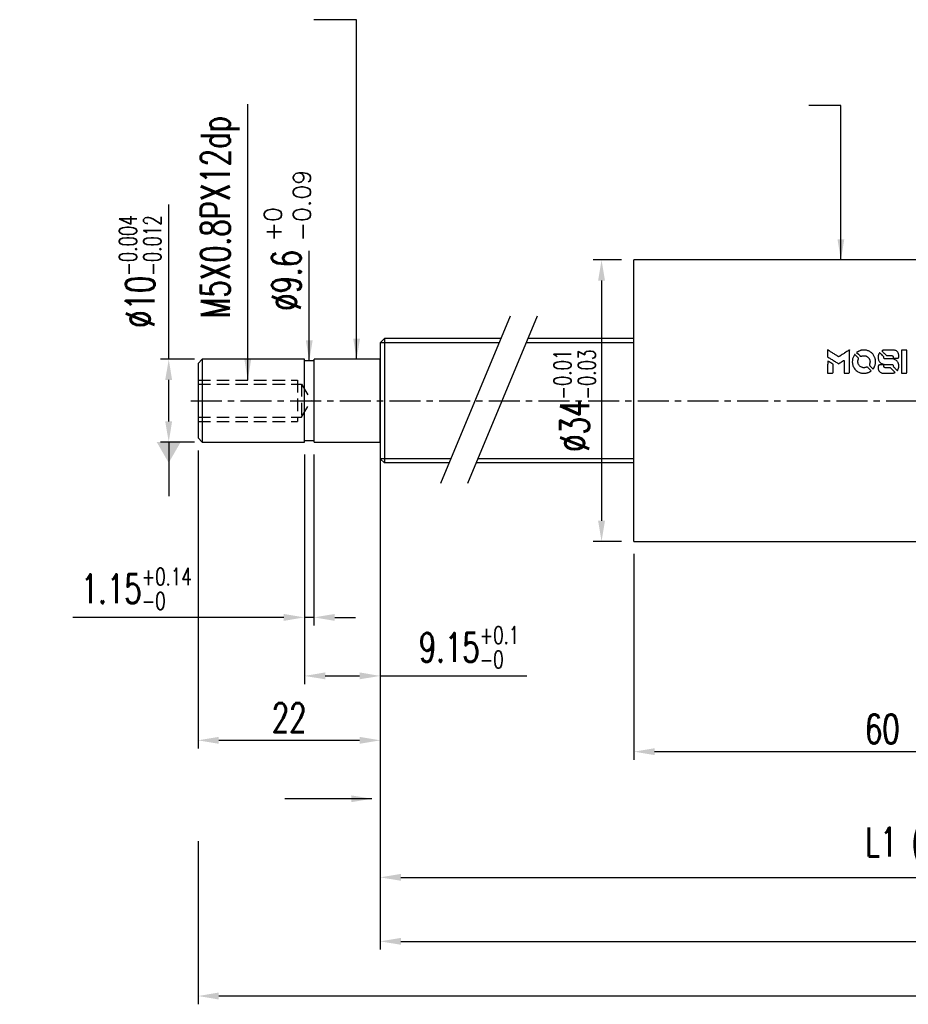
# Model space of a CAD drawing. Extents: x 1 to 354, y 57 to 198.
# Tile 1 of 3: x 1 to 108, y 63 to 182. Entities that reach past the tile are written whole.
import ezdxf

# ---------------------------------------------------------------- set-up
doc = ezdxf.new("R2010")
doc.units = 0
doc.header["$MEASUREMENT"] = 0
doc.header["$PDMODE"] = 2
doc.linetypes.add('CENTER', pattern=[2, 1.25, -0.25, 0.25, -0.25])
doc.linetypes.add('DASHED', pattern=[0.75, 0.5, -0.25])
doc.layers.get('0').update_dxf_attribs({"linetype": 'CONTINUOUS'})
doc.layers.get('DEFPOINTS').update_dxf_attribs({"linetype": 'CONTINUOUS'})
for name, color, linetype in [('CL', 1, 'CENTER'), ('DIM', 4, 'CONTINUOUS'), ('HID', 2, 'DASHED'), ('OUT', 3, 'CONTINUOUS')]:
    doc.layers.add(name, color=color, linetype=linetype)
doc.styles.add('DIM-7', font='SIMPLEX.shx', dxfattribs={"width": 0.7, "bigfont": 'chineset.shx'})
doc.styles.add('STYLE1', font='txt.shx')
doc.dimstyles.new('CNS', dxfattribs={"dimtxt": 3.5, "dimasz": 2.5, "dimexe": 1, "dimexo": 1.5, "dimgap": 0.09, "dimtad": 0, "dimdsep": 46, "dimtxsty": 'DIM-7', "dimcen": 0.09, "dimclrd": 1, "dimclre": 1, "dimclrt": 4, "dimadec": 0, "dimazin": 0, "dimtfac": 1, "dimtix": 1, "dimtmove": 2, "dimatfit": 3, "dimfxl": 1, "dimtvp": 0.971429, "dimtolj": 1, "dimarcsym": 0})
doc.dimstyles.get("Standard").update_dxf_attribs({"dimtxt": 0.18, "dimasz": 0.18, "dimexe": 0.18, "dimexo": 0.0625, "dimgap": 0.09, "dimtad": 0, "dimtih": 1, "dimtoh": 1, "dimdec": 4, "dimzin": 0, "dimdsep": 46, "dimtxsty": 'STANDARD', "dimcen": 0.09, "dimadec": 0, "dimazin": 0, "dimtfac": 1, "dimtdec": 4, "dimtofl": 0, "dimtmove": 0, "dimatfit": 0, "dimfxl": 1, "dimtolj": 1, "dimtzin": 0, "dimarcsym": 0})

# ---------------------------------------------------------------- blocks, each defined once
blk = doc.blocks.new('*D62')
at = {"layer": 'DEFPOINTS', "color": 0, "linetype": 'Continuous', "transparency": 16777216}
for p in [(74.86, 119.12), (134.86, 107.12), (74.86, 93.73)]:
    blk.add_point(p, dxfattribs=at)
at = {"layer": 'DIM', "color": 7, "linetype": 'Continuous', "lineweight": -2, "transparency": 16777216}
for p, q in [((74.86, 117.62), (74.86, 92.73)), ((134.86, 105.62), (134.86, 92.73)), ((132.36, 93.73), (77.36, 93.73))]:
    blk.add_line(p, q, dxfattribs=at)
at = {"layer": 'DIM', "color": 7, "linetype": 'Continuous', "transparency": 16777216}
for points in [[(77.36, 94.15), (77.36, 93.32), (74.86, 93.73)], [(132.36, 94.15), (132.36, 93.32), (134.86, 93.73)]]:
    blk.add_solid(points, dxfattribs=at)
at = {"layer": 'DIM', "color": 7, "linetype": 'Continuous', "transparency": 16777216, "insert": (104.86, 96.48), "char_height": 3.5, "attachment_point": 5, "style": 'DIM-7'}
blk.add_mtext('\\A1;60', dxfattribs=at)
blk = doc.blocks.new('*D63')
at = {"layer": 'DEFPOINTS', "color": 0, "transparency": 16777216}
for p in [(74.86, 153.12), (70.95, 119.12), (74.86, 119.12)]:
    blk.add_point(p, dxfattribs=at)
at = {"layer": 'DIM', "color": 7, "lineweight": -2, "transparency": 16777216}
for p, q in [((73.36, 153.12), (69.95, 153.12)), ((70.95, 150.62), (70.95, 121.62)), ((73.36, 119.12), (69.95, 119.12))]:
    blk.add_line(p, q, dxfattribs=at)
at = {"layer": 'DIM', "color": 7, "transparency": 16777216}
for points in [[(70.53, 150.62), (71.36, 150.62), (70.95, 153.12)], [(70.53, 121.62), (71.36, 121.62), (70.95, 119.12)]]:
    blk.add_solid(points, dxfattribs=at)
at = {"layer": 'DIM', "color": 7, "transparency": 16777216, "insert": (67.7, 136.12), "char_height": 3.5, "attachment_point": 5, "rotation": 90, "style": 'DIM-7'}
blk.add_mtext('\\A1;%%C34{\\H2.1;\\S-0.01^ -0.03;}', dxfattribs=at)
blk = doc.blocks.new('*D68')
at = {"layer": 'DEFPOINTS', "color": 0, "linetype": 'Continuous', "transparency": 16777216}
for p in [(44.21, 131.12), (200.02, 130.12), (200.02, 70.82)]:
    blk.add_point(p, dxfattribs=at)
at = {"layer": 'DIM', "color": 7, "linetype": 'Continuous', "lineweight": -2, "transparency": 16777216}
for p, q in [((44.21, 129.62), (44.21, 69.82)), ((200.02, 128.62), (200.02, 69.82)), ((46.71, 70.82), (197.52, 70.82))]:
    blk.add_line(p, q, dxfattribs=at)
at = {"layer": 'DIM', "color": 7, "linetype": 'Continuous', "transparency": 16777216}
for points in [[(46.71, 71.24), (46.71, 70.41), (44.21, 70.82)], [(197.52, 71.24), (197.52, 70.41), (200.02, 70.82)]]:
    blk.add_solid(points, dxfattribs=at)
at = {"layer": 'DIM', "color": 7, "linetype": 'Continuous', "transparency": 16777216, "insert": (122.12, 73.57), "char_height": 3.5, "attachment_point": 5, "style": 'DIM-7'}
blk.add_mtext('\\A1;L2', dxfattribs=at)
blk = doc.blocks.new('*D69')
at = {"layer": 'DEFPOINTS', "color": 0, "linetype": 'Continuous', "transparency": 16777216}
for p in [(44.21, 131.12), (185.02, 128.62), (185.02, 78.55)]:
    blk.add_point(p, dxfattribs=at)
at = {"layer": 'DIM', "color": 7, "linetype": 'Continuous', "lineweight": -2, "transparency": 16777216}
for p, q in [((44.21, 129.62), (44.21, 77.55)), ((185.02, 127.12), (185.02, 77.55)), ((46.71, 78.55), (182.52, 78.55))]:
    blk.add_line(p, q, dxfattribs=at)
at = {"layer": 'DIM', "color": 7, "linetype": 'Continuous', "transparency": 16777216}
for points in [[(46.71, 78.97), (46.71, 78.14), (44.21, 78.55)], [(182.52, 78.97), (182.52, 78.14), (185.02, 78.55)]]:
    blk.add_solid(points, dxfattribs=at)
at = {"layer": 'DIM', "color": 7, "linetype": 'Continuous', "transparency": 16777216, "insert": (114.62, 82.22), "char_height": 3.5, "attachment_point": 5, "style": 'DIM-7'}
blk.add_mtext('\\A1;L1 (hardened)', dxfattribs=at)
blk = doc.blocks.new('*D70')
at = {"layer": 'DEFPOINTS', "color": 0, "linetype": 'Continuous', "transparency": 16777216}
for p in [(245.02, 131.62), (22.21, 84.42), (22.21, 64.22)]:
    blk.add_point(p, dxfattribs=at)
at = {"layer": 'DIM', "color": 7, "linetype": 'Continuous', "lineweight": -2, "transparency": 16777216}
for p, q in [((245.02, 130.12), (245.02, 63.22)), ((22.21, 82.92), (22.21, 63.22)), ((242.52, 64.22), (24.71, 64.22))]:
    blk.add_line(p, q, dxfattribs=at)
at = {"layer": 'DIM', "color": 7, "linetype": 'Continuous', "transparency": 16777216}
for points in [[(24.71, 64.64), (24.71, 63.8), (22.21, 64.22)], [(242.52, 64.64), (242.52, 63.8), (245.02, 64.22)]]:
    blk.add_solid(points, dxfattribs=at)
at = {"layer": 'DIM', "color": 7, "linetype": 'Continuous', "transparency": 16777216, "insert": (133.62, 66.97), "char_height": 3.5, "attachment_point": 5, "style": 'DIM-7'}
blk.add_mtext('\\A1;L3', dxfattribs=at)
blk = doc.blocks.new('*D71')
at = {"layer": 'DEFPOINTS', "color": 0, "linetype": 'Continuous', "transparency": 16777216}
for p in [(18.66, 141.12), (23.26, 141.12), (23.26, 131.12)]:
    blk.add_point(p, dxfattribs=at)
at = {"layer": 'DIM', "color": 7, "linetype": 'Continuous', "lineweight": -2, "transparency": 16777216}
for p, q in [((18.66, 141.12), (18.66, 159.8)), ((21.76, 141.12), (17.66, 141.12)), ((18.66, 133.62), (18.66, 138.62)), ((21.76, 131.12), (17.66, 131.12))]:
    blk.add_line(p, q, dxfattribs=at)
at = {"layer": 'DIM', "color": 7, "linetype": 'Continuous', "transparency": 16777216}
for points in [[(18.24, 138.62), (19.07, 138.62), (18.66, 141.12)], [(18.24, 133.62), (19.07, 133.62), (18.66, 131.12)]]:
    blk.add_solid(points, dxfattribs=at)
at = {"layer": 'DIM', "color": 7, "linetype": 'Continuous', "transparency": 16777216, "insert": (15.21, 151.71), "char_height": 3.5, "attachment_point": 5, "rotation": 90, "style": 'DIM-7'}
blk.add_mtext('\\A1;%%c10{\\H2.1;\\S-0.004^ -0.012;}', dxfattribs=at)
blk = doc.blocks.new('*D72')
at = {"layer": 'DEFPOINTS', "color": 0, "linetype": 'Continuous', "transparency": 16777216}
for p in [(35.06, 131.12), (36.21, 131.12), (35.06, 109.95)]:
    blk.add_point(p, dxfattribs=at)
at = {"layer": 'DIM', "color": 7, "linetype": 'Continuous', "lineweight": -2, "transparency": 16777216}
for p, q in [((35.06, 129.62), (35.06, 108.95)), ((36.21, 129.62), (36.21, 108.95)), ((32.56, 109.95), (7.08, 109.95)), ((36.21, 109.95), (35.06, 109.95)), ((38.71, 109.95), (41.21, 109.95))]:
    blk.add_line(p, q, dxfattribs=at)
at = {"layer": 'DIM', "color": 7, "linetype": 'Continuous', "transparency": 16777216}
for points in [[(32.56, 110.36), (32.56, 109.53), (35.06, 109.95)], [(38.71, 110.36), (38.71, 109.53), (36.21, 109.95)]]:
    blk.add_solid(points, dxfattribs=at)
at = {"layer": 'DIM', "color": 7, "linetype": 'Continuous', "transparency": 16777216, "insert": (14.74, 113.4), "char_height": 3.5, "attachment_point": 5, "style": 'DIM-7'}
blk.add_mtext('\\A1;1.15{\\H2.1;\\S+0.14^ -0;}', dxfattribs=at)
blk = doc.blocks.new('*D73')
at = {"layer": 'DEFPOINTS', "color": 0, "linetype": 'Continuous', "transparency": 16777216}
for p in [(35.06, 131.12), (44.21, 131.12), (44.21, 102.88)]:
    blk.add_point(p, dxfattribs=at)
at = {"layer": 'DIM', "color": 7, "linetype": 'Continuous', "lineweight": -2, "transparency": 16777216}
for p, q in [((35.06, 129.62), (35.06, 101.88)), ((44.21, 129.62), (44.21, 101.88)), ((37.56, 102.88), (41.71, 102.88)), ((44.21, 102.88), (61.93, 102.88))]:
    blk.add_line(p, q, dxfattribs=at)
at = {"layer": 'DIM', "color": 7, "linetype": 'Continuous', "transparency": 16777216}
for points in [[(37.56, 103.3), (37.56, 102.47), (35.06, 102.88)], [(41.71, 103.3), (41.71, 102.47), (44.21, 102.88)]]:
    blk.add_solid(points, dxfattribs=at)
at = {"layer": 'DIM', "color": 7, "linetype": 'Continuous', "transparency": 16777216, "insert": (54.94, 106.33), "char_height": 3.5, "attachment_point": 5, "style": 'DIM-7'}
blk.add_mtext('\\A1;9.15{\\H2.1;\\S+0.1^ -0;}', dxfattribs=at)
blk = doc.blocks.new('*D74')
at = {"layer": 'DEFPOINTS', "color": 0, "linetype": 'Continuous', "transparency": 16777216}
for p in [(22.21, 131.62), (44.21, 131.12), (44.21, 95.1)]:
    blk.add_point(p, dxfattribs=at)
at = {"layer": 'DIM', "color": 7, "linetype": 'Continuous', "lineweight": -2, "transparency": 16777216}
for p, q in [((22.21, 130.12), (22.21, 94.1)), ((44.21, 129.62), (44.21, 94.1)), ((24.71, 95.1), (41.71, 95.1))]:
    blk.add_line(p, q, dxfattribs=at)
at = {"layer": 'DIM', "color": 7, "linetype": 'Continuous', "transparency": 16777216}
for points in [[(24.71, 95.52), (24.71, 94.68), (22.21, 95.1)], [(41.71, 95.52), (41.71, 94.68), (44.21, 95.1)]]:
    blk.add_solid(points, dxfattribs=at)
at = {"layer": 'DIM', "color": 7, "linetype": 'Continuous', "transparency": 16777216, "insert": (33.21, 97.85), "char_height": 3.5, "attachment_point": 5, "style": 'DIM-7'}
blk.add_mtext('\\A1;22', dxfattribs=at)

msp = doc.modelspace()

# ---------------------------------------------------------------- linework, layer by layer
at = {"color": 0}
for points in [[(98.263, 141.822), (98.263, 141.398), (98.379, 141.327, -0.000297), (98.45, 141.283, -0.000037), (98.606, 141.188, -0.000043), (98.79, 141.075, -0.000036), (98.987, 140.954, 0.000044), (99.18, 140.836, 0.000063), (99.351, 140.731, 0.000035), (99.496, 140.643, 0.0009), (99.535, 140.618), (99.592, 140.584), (99.666, 140.63, 0.001175), (99.709, 140.657, 0.000208), (99.79, 140.706, 0.000225), (99.884, 140.765, 0.000203), (99.981, 140.826, -0.000711), (100.074, 140.884, -0.001119), (100.154, 140.933, -0.000263), (100.224, 140.976, -0.04589), (100.232, 140.98, -0.519312), (100.239, 140.975, -0.001914), (100.241, 140.862, -0.003124), (100.242, 140.674, -0.000285), (100.242, 140.207), (100.242, 139.429), (100.514, 139.429, 0.001727), (100.708, 139.43, 0.025279), (100.776, 139.434, 0.073886), (100.816, 139.444, 0.07426), (100.851, 139.466, 0.03264), (100.86, 139.474, 0.01784), (100.87, 139.486, 0.017712), (100.88, 139.499, 0.026854), (100.887, 139.51), (100.901, 139.537), (100.903, 140.893), (100.905, 142.249), (100.89, 142.24, -0.004595), (100.879, 142.233, -0.00016), (100.838, 142.207, -0.000298), (100.789, 142.177, -0.000208), (100.734, 142.143, 0.000986), (100.572, 142.042, 0.00025), (100.311, 141.879, 0.000268), (100.031, 141.703, 0.000436), (99.794, 141.555, -0.002932), (99.716, 141.506, -0.004718), (99.649, 141.466, -0.001113), (99.59, 141.431, -0.227179), (99.584, 141.431, -0.045982), (99.577, 141.434, -0.000145), (99.498, 141.482, -0.000825), (99.408, 141.538, -0.000517), (99.304, 141.602, 0.000056), (98.946, 141.825, 0.000289), (98.747, 141.948, 0.000481), (98.6, 142.039, 0.000418), (98.445, 142.135), (98.263, 142.247)], [(101.503, 141.663, 0.064158), (101.329, 141.337, 0.06356), (101.243, 140.977, 0.064004), (101.25, 140.609, 0.066747), (101.351, 140.26, 0.04321), (101.47, 140.042, 0.044737), (101.624, 139.85, 0.044901), (101.809, 139.69, 0.044184), (102.02, 139.564, 0.026293), (102.181, 139.496, 0.033344), (102.336, 139.452, 0.033227), (102.495, 139.429, 0.025815), (102.671, 139.424, 0.023119), (102.839, 139.436, 0.031044), (102.989, 139.464, 0.031337), (103.134, 139.509, 0.024258), (103.284, 139.576, 0.015622), (103.337, 139.604, 0.008495), (103.4, 139.643, 0.008415), (103.461, 139.682, 0.020814), (103.503, 139.713), (103.522, 139.729), (103.32, 139.933, 0.002843), (103.169, 140.084, 0.033917), (103.106, 140.138, 0.087906), (103.059, 140.162, 0.073302), (103.004, 140.17, 0.022047), (102.977, 140.169, 0.026465), (102.952, 140.165, 0.022233), (102.924, 140.158, 0.009985), (102.888, 140.147, -0.039011), (102.758, 140.114, -0.044398), (102.63, 140.104, -0.045096), (102.504, 140.117, -0.04265), (102.379, 140.152, -0.071154), (102.204, 140.249, -0.068827), (102.061, 140.392, -0.068713), (101.961, 140.568, -0.070507), (101.914, 140.764, -0.028605), (101.911, 140.848, -0.031418), (101.918, 140.929, -0.031044), (101.935, 141.009, -0.02668), (101.962, 141.091, 0.038913), (101.977, 141.139, 0.043732), (101.983, 141.187, 0.047754), (101.981, 141.232, 0.075756), (101.97, 141.268, 0.07294), (101.958, 141.286, 0.003456), (101.906, 141.342, 0.005023), (101.839, 141.413, 0.002422), (101.751, 141.502, 0.000819), (101.671, 141.582, 0.001349), (101.604, 141.649, 0.0001), (101.543, 141.709, 0.205335), (101.54, 141.71, 0.219821), (101.538, 141.709, 0.002494), (101.528, 141.696, 0.007089), (101.516, 141.681, 0.004494)], [(102.494, 142.234, 0.024131), (102.374, 142.215, 0.022344), (102.252, 142.185, 0.021883), (102.132, 142.143, 0.020884), (102.013, 142.09, 0.010669), (101.946, 142.055, 0.010389), (101.88, 142.016, 0.010913), (101.821, 141.979, 0.022227), (101.776, 141.946), (101.76, 141.933), (101.973, 141.724, 0.002452), (102.056, 141.642, 0.003628), (102.13, 141.572, 0.001662), (102.194, 141.513, 0.070159), (102.209, 141.503, 0.047671), (102.221, 141.498, 0.018624), (102.238, 141.494, 0.017921), (102.258, 141.49, 0.018804), (102.278, 141.489, 0.018255), (102.304, 141.488, 0.041312), (102.324, 141.49, 0.037164), (102.345, 141.496, 0.012342), (102.375, 141.507, -0.015101), (102.446, 141.533, -0.035998), (102.5, 141.547, -0.033244), (102.559, 141.553, -0.011249), (102.645, 141.555, -0.004059), (102.715, 141.555, -0.019693), (102.754, 141.553, -0.027943), (102.787, 141.548, -0.014411), (102.827, 141.538, -0.033089), (102.922, 141.505, -0.033887), (103.011, 141.461, -0.034021), (103.094, 141.405, -0.033942), (103.167, 141.338, -0.02816), (103.233, 141.261, -0.035032), (103.285, 141.183, -0.035269), (103.325, 141.098, -0.029196), (103.356, 141.004, -0.037862), (103.376, 140.895, -0.043657), (103.378, 140.789, -0.043064), (103.361, 140.684, -0.035184), (103.326, 140.575, 0.033699), (103.309, 140.524, 0.052815), (103.303, 140.477, 0.059167), (103.306, 140.435, 0.058972), (103.32, 140.394, 0.059208), (103.339, 140.363, 0.021125), (103.374, 140.323, 0.008691), (103.438, 140.257, 0.000851), (103.597, 140.101, 0.001873), (103.678, 140.022, 0.013884), (103.718, 139.985, 0.022355), (103.742, 139.966, 0.341453), (103.752, 139.966, 0.073011), (103.772, 139.989, 0.004587), (103.821, 140.063, 0.00748), (103.869, 140.14, 0.016837), (103.902, 140.201, 0.028606), (103.966, 140.347, 0.031352), (104.011, 140.496, 0.031004), (104.038, 140.651, 0.0268), (104.047, 140.815, 0.026698), (104.037, 140.99, 0.03002), (104.009, 141.155, 0.030357), (103.962, 141.315, 0.028554), (103.895, 141.471, 0.062944), (103.702, 141.76, 0.062206), (103.443, 141.994, 0.062448), (103.135, 142.156, 0.064355), (102.8, 142.234, 0.017377), (102.733, 142.239, 0.008369), (102.647, 142.24, 0.008367), (102.561, 142.239, 0.01757)], [(104.508, 141.873, 0.023289), (104.465, 141.806, 0.026845), (104.43, 141.738, 0.026047), (104.403, 141.665, 0.019751), (104.38, 141.583, 0.013249), (104.37, 141.537, 0.025169), (104.365, 141.499, 0.016532), (104.363, 141.451, 0.002937), (104.362, 141.363, 0.003317), (104.363, 141.284, 0.011808), (104.365, 141.233, 0.01777), (104.368, 141.195, 0.021476), (104.374, 141.16, 0.04325), (104.421, 141.01, 0.045753), (104.492, 140.874, 0.04649), (104.585, 140.756, 0.047672), (104.698, 140.657, 0.025315), (104.746, 140.626, 0.015208), (104.807, 140.593, 0.01512), (104.87, 140.564, 0.022488), (104.927, 140.543, 0.027857), (105.016, 140.52, 0.034138), (105.1, 140.509, 0.014286), (105.23, 140.505, 0.00124), (105.559, 140.504, -0.00103), (105.761, 140.504, -0.002552), (105.909, 140.502, -0.001594), (106.021, 140.5, -0.047676), (106.049, 140.497, -0.085307), (106.099, 140.477, -0.097789), (106.136, 140.443, -0.085947), (106.16, 140.393, -0.051339), (106.172, 140.328, 0.014634), (106.175, 140.306, 0.015028), (106.178, 140.284, 0.014927), (106.183, 140.266, 0.059415), (106.187, 140.255, 0.070595), (106.205, 140.231, 0.00028), (106.437, 139.996, 0.000111), (106.676, 139.754, 0.200239), (106.686, 139.75, 0.268906), (106.693, 139.754, 0.001866), (106.725, 139.812, 0.007532), (106.756, 139.868, 0.017818), (106.776, 139.911, 0.013256), (106.796, 139.958, 0.011636), (106.813, 140.008, 0.011528), (106.828, 140.06, 0.012303), (106.841, 140.111, 0.0423), (106.851, 140.191, 0.013657), (106.854, 140.31, 0.013857), (106.85, 140.431, 0.037428), (106.838, 140.515, 0.014927), (106.824, 140.572, 0.0122), (106.806, 140.631, 0.012518), (106.786, 140.686, 0.023062), (106.766, 140.73, 0.065961), (106.659, 140.889, 0.06055), (106.512, 141.019, 0.059676), (106.335, 141.112, 0.060497), (106.142, 141.159, 0.025683), (106.101, 141.162, 0.001528), (105.976, 141.164, 0.002124), (105.818, 141.166, 0.001173), (105.626, 141.166, -0.000809), (105.288, 141.167, -0.017164), (105.188, 141.17, -0.063931), (105.136, 141.181, -0.108429), (105.097, 141.204, -0.052941), (105.076, 141.23, -0.063675), (105.061, 141.258, -0.050562), (105.052, 141.293, -0.020337), (105.047, 141.343, 0.009897), (105.045, 141.374, 0.016482), (105.041, 141.399, 0.019019), (105.037, 141.42, 0.06043), (105.032, 141.433, 0.076267), (105.01, 141.462, 0.00054), (104.79, 141.68, 0.000307), (104.564, 141.902, 0.142594), (104.546, 141.912, 0.232419), (104.541, 141.911, 0.022995), (104.531, 141.902, 0.024627), (104.52, 141.889, 0.015407)], [(105.123, 142.237, 0.018538), (105.08, 142.231, 0.010695), (105.03, 142.222, 0.01068), (104.979, 142.21, 0.017678), (104.938, 142.198, 0.013849), (104.89, 142.18, 0.011814), (104.841, 142.16, 0.004513), (104.796, 142.139, 0.290035), (104.792, 142.132, 0.196418), (104.793, 142.128, 0.000124), (104.874, 142.046, 0.001477), (104.964, 141.954, 0.000898), (105.072, 141.846), (105.352, 141.566), (105.703, 141.565, -0.001471), (105.968, 141.562, -0.028714), (106.049, 141.557, -0.097073), (106.095, 141.542, -0.084199), (106.134, 141.51, -0.042698), (106.153, 141.485, -0.053912), (106.165, 141.458, -0.051004), (106.172, 141.429, -0.032967), (106.175, 141.394, 0.00807), (106.175, 141.376, 0.003023), (106.176, 141.351, 0.002994), (106.177, 141.324, 0.003629), (106.179, 141.298), (106.183, 141.238), (106.452, 141.238, 0.001618), (106.58, 141.239, 0.005206), (106.665, 141.24, 0.00535), (106.724, 141.242, 0.060675), (106.747, 141.246, 0.048484), (106.76, 141.252, 0.02389), (106.775, 141.26, 0.022812), (106.791, 141.272, 0.02462), (106.805, 141.284, 0.061781), (106.832, 141.318, 0.080179), (106.847, 141.354, 0.048561), (106.854, 141.407, 0.010021), (106.856, 141.5, 0.016602), (106.852, 141.625, 0.031409), (106.839, 141.725, 0.036474), (106.815, 141.812, 0.03439), (106.779, 141.897, 0.065928), (106.687, 142.03, 0.069066), (106.564, 142.132, 0.065697), (106.413, 142.2, 0.051559), (106.236, 142.234, 0.020904), (106.141, 142.239, 0.000451), (105.677, 142.24, 0.000419), (105.211, 142.241, 0.022759)], [(107.179, 140.837), (107.181, 139.432), (107.456, 139.432), (107.732, 139.432), (107.764, 139.449, 0.071429), (107.792, 139.468, 0.054799), (107.815, 139.496, 0.053585), (107.833, 139.529, 0.060698), (107.842, 139.564, 0.033975), (107.846, 139.622, 0.000112), (107.846, 140.336, 0.000726), (107.845, 141.035, 0.001084), (107.842, 141.646), (107.837, 142.241), (107.507, 142.241), (107.178, 142.241)], [(98.263, 140.176), (98.263, 139.429), (98.535, 139.429, 0.000842), (98.708, 139.429, 0.010591), (98.774, 139.431, 0.028995), (98.81, 139.435, 0.069543), (98.836, 139.443, 0.051063), (98.86, 139.457, 0.039932), (98.883, 139.477, 0.039414), (98.903, 139.501, 0.045845), (98.917, 139.527, 0.094811), (98.924, 139.553, 0.007124), (98.926, 139.626, 0.004713), (98.928, 139.751, 0.000534), (98.928, 140.035), (98.927, 140.52), (98.859, 140.562, 0.000828), (98.659, 140.685, 0.000879), (98.463, 140.805, 0.000048), (98.271, 140.922, 0.137596), (98.266, 140.924, 0.413028), (98.265, 140.922, 0.000016), (98.264, 140.704, 0.000623), (98.263, 140.463, 0.000374)], [(104.47, 140.419, 0.065483), (104.438, 140.403, 0.053271), (104.409, 140.378, 0.052018), (104.384, 140.347, 0.0556), (104.368, 140.312, 0.036839), (104.362, 140.29, 0.026922), (104.358, 140.264, 0.016905), (104.356, 140.228, 0.004317), (104.356, 140.17, 0.016369), (104.361, 140.049, 0.029936), (104.373, 139.95, 0.03418), (104.396, 139.864, 0.031327), (104.431, 139.779, 0.046935), (104.494, 139.675, 0.054053), (104.573, 139.589, 0.053701), (104.669, 139.522, 0.045364), (104.783, 139.473, 0.032479), (104.883, 139.447, 0.03386), (104.985, 139.434, 0.013578), (105.145, 139.43, 0.001155), (105.555, 139.431, 0.000413), (105.908, 139.433, 0.005008), (106.044, 139.435, 0.013199), (106.12, 139.439, 0.033956), (106.175, 139.447, 0.013909), (106.232, 139.461, 0.010864), (106.293, 139.479, 0.010938), (106.349, 139.499, 0.028702), (106.387, 139.516), (106.416, 139.531), (106.133, 139.818), (105.85, 140.105), (105.519, 140.105, -0.001504), (105.377, 140.105, -0.00328), (105.269, 140.106, -0.001901), (105.184, 140.108, -0.061333), (105.164, 140.111, -0.063621), (105.135, 140.123, -0.048633), (105.107, 140.143, -0.046769), (105.083, 140.169, -0.047961), (105.064, 140.198, -0.02678), (105.053, 140.224, -0.050957), (105.047, 140.245, -0.029398), (105.044, 140.274, -0.00401), (105.042, 140.334), (105.039, 140.432), (104.773, 140.432, 0.001061), (104.614, 140.431, 0.009147), (104.543, 140.43, 0.020721), (104.5, 140.426, 0.051619)]]:
    msp.add_lwpolyline(points, format="xyb", close=True, dxfattribs=at)
at = {"layer": 'CL', "color": 0, "linetype": 'CENTER', "ltscale": 3}
msp.add_line((21.315, 136.115), (134.861, 136.115), dxfattribs=at)
at = {"layer": 'DIM', "color": 0}
for p, q in [((59.915, 146.309), (51.501, 126.136)), ((63.165, 146.309), (54.751, 126.136))]:
    msp.add_line(p, q, dxfattribs=at)
at = {"layer": 'DIM', "color": 0, "linetype": 'Continuous'}
for p, q in [((58.582, 143.115), (44.211, 143.115)), ((74.861, 143.115), (61.833, 143.115)), ((52.743, 129.115), (44.211, 129.115)), ((74.861, 129.115), (55.994, 129.115))]:
    msp.add_line(p, q, dxfattribs=at)
at = {"layer": 'HID', "color": 0, "ltscale": 3}
for p, q in [((22.211, 138.615), (34.211, 138.615)), ((22.211, 138.115), (34.711, 138.115)), ((34.211, 138.615), (34.211, 133.615)), ((34.711, 138.115), (35.866, 136.115)), ((34.711, 138.115), (34.711, 134.115)), ((34.711, 134.115), (35.866, 136.115)), ((22.211, 134.115), (34.711, 134.115)), ((22.211, 133.615), (34.211, 133.615))]:
    msp.add_line(p, q, dxfattribs=at)
at = {"layer": 'OUT', "color": 0}
for p, q in [((124.861, 153.115), (74.861, 153.115)), ((74.861, 119.115), (74.861, 153.115)), ((74.861, 119.115), (124.861, 119.115))]:
    msp.add_line(p, q, dxfattribs=at)
at = {"layer": 'OUT', "color": 0, "linetype": 'Continuous'}
for p, q in [((44.711, 143.615), (44.211, 143.115)), ((44.211, 143.115), (44.211, 129.115)), ((58.791, 143.615), (44.711, 143.615)), ((44.711, 143.615), (44.711, 128.615)), ((74.861, 143.615), (62.041, 143.615)), ((22.711, 141.115), (22.211, 140.615)), ((22.211, 140.615), (22.211, 131.615)), ((22.711, 141.115), (22.711, 131.115)), ((35.061, 141.115), (22.711, 141.115)), ((35.061, 131.115), (35.061, 141.115)), ((36.211, 140.915), (35.061, 140.915)), ((36.211, 131.115), (36.211, 141.115)), ((44.211, 141.115), (36.211, 141.115)), ((44.211, 131.115), (44.211, 141.115)), ((22.211, 131.615), (22.711, 131.115)), ((22.711, 131.115), (35.061, 131.115)), ((35.061, 131.315), (36.211, 131.315)), ((36.211, 131.115), (44.211, 131.115)), ((44.211, 129.115), (44.711, 128.615)), ((52.535, 128.615), (44.711, 128.615)), ((74.861, 128.615), (55.785, 128.615))]:
    msp.add_line(p, q, dxfattribs=at)

# ---------------------------------------------------------------- texts
at = {"layer": 'DIM', "color": 0, "style": 'STYLE1'}
for s, p in [('-0.09', (35.8, 155.36)), ('+0', (32.3, 155.36))]:
    msp.add_text(s, height=2.1, rotation=90, dxfattribs=at).set_placement(p)
at = {"layer": 'DIM', "color": 0, "insert": (24.878, 146.05), "char_height": 3.5, "attachment_point": 4, "rotation": 90, "style": 'DIM-7'}
msp.add_mtext('\\A1;M5X0.8PX12dp', dxfattribs=at)
at = {"layer": 'DIM', "color": 0, "linetype": 'Continuous', "insert": (32.886, 146.97), "char_height": 3.5, "attachment_point": 4, "rotation": 90, "style": 'DIM-7'}
msp.add_mtext('%%c9.6', dxfattribs=at)

# ---------------------------------------------------------------- dimensions: what is measured, and where the dimension line sits
at = {"layer": 'DIM', "color": 0, "linetype": 'Continuous'}
dim = msp.add_linear_dim(base=(18.657, 141.115), p1=(23.261, 131.115), p2=(23.261, 141.115), angle=90, text='%%c<>', dimstyle='STANDARD', override={"dimtxt": 3.5, "dimasz": 2.5, "dimexe": 1, "dimexo": 1.5, "dimgap": 1, "dimtad": 1, "dimtih": 0, "dimtoh": 0, "dimdec": 2, "dimzin": 8, "dimtxsty": 'DIM-7', "dimclrd": 7, "dimclre": 7, "dimclrt": 7, "dimtol": 1, "dimtp": -0.004, "dimtm": 0.012, "dimtfac": 0.6, "dimtix": 1, "dimtofl": 1, "dimatfit": 3, "dimtzin": 8}, dxfattribs=at)
dim.commit()
dim.dimension.update_dxf_attribs({"geometry": '*D71', "text_midpoint": (18.657, 151.709), "dimtype": 160})
at = {"layer": 'DIM', "color": 0}
dim = msp.add_linear_dim(base=(70.948, 119.115), p1=(74.861, 153.115), p2=(74.861, 119.115), angle=270, text='%%C<>', dimstyle='CNS', override={"dimscale": 1, "dimgap": 0.8, "dimtad": 1, "dimclrd": 7, "dimclre": 7, "dimclrt": 7, "dimadec": 2, "dimazin": 2, "dimtol": 1, "dimlim": 0, "dimtp": -0.01, "dimtm": 0.03, "dimtfac": 0.6, "dimtmove": 1}, dxfattribs=at)
dim.commit()
dim.dimension.update_dxf_attribs({"geometry": '*D63', "text_midpoint": (70.948, 136.115), "dimtype": 160})
at = {"layer": 'DIM', "color": 0, "linetype": 'Continuous'}
for base, p1, p2, override, picture, middle in [((35.061, 109.945), (36.211, 131.115), (35.061, 131.115), {"dimtxt": 3.5, "dimasz": 2.5, "dimexe": 1, "dimexo": 1.5, "dimgap": 1, "dimtad": 1, "dimtih": 0, "dimtoh": 0, "dimdec": 2, "dimzin": 8, "dimtxsty": 'DIM-7', "dimclrd": 7, "dimclre": 7, "dimclrt": 7, "dimtol": 1, "dimtp": 0.14, "dimtfac": 0.6, "dimtix": 1, "dimtofl": 1, "dimatfit": 3, "dimtzin": 8}, '*D72', (14.738, 109.945)), ((44.211, 102.884), (35.061, 131.115), (44.211, 131.115), {"dimtxt": 3.5, "dimasz": 2.5, "dimexe": 1, "dimexo": 1.5, "dimgap": 1, "dimtad": 1, "dimtih": 0, "dimtoh": 0, "dimdec": 2, "dimzin": 8, "dimtxsty": 'DIM-7', "dimclrd": 7, "dimclre": 7, "dimclrt": 7, "dimtol": 1, "dimtp": 0.1, "dimtfac": 0.6, "dimtix": 1, "dimtofl": 1, "dimatfit": 3, "dimtzin": 8}, '*D73', (54.944, 102.884))]:
    dim = msp.add_linear_dim(base=base, p1=p1, p2=p2, dimstyle='STANDARD', override=override, dxfattribs=at)
    dim.commit()
    dim.dimension.update_dxf_attribs({"geometry": picture, "text_midpoint": middle, "dimtype": 160})
for base, p1, p2, text, picture, middle in [((22.211, 64.219), (245.025, 131.615), (22.211, 84.418), 'L3', '*D70', (133.618, 66.969)), ((200.025, 70.823), (44.211, 131.115), (200.025, 130.115), 'L2', '*D68', (122.118, 73.573)), ((185.025, 78.552), (44.211, 131.115), (185.025, 128.615), 'L1 (hardened)', '*D69', (114.618, 82.218))]:
    dim = msp.add_linear_dim(base=base, p1=p1, p2=p2, text=text, dimstyle='STANDARD', override={"dimtxt": 3.5, "dimasz": 2.5, "dimexe": 1, "dimexo": 1.5, "dimgap": 1, "dimtad": 1, "dimtih": 0, "dimtoh": 0, "dimdec": 2, "dimzin": 8, "dimtxsty": 'DIM-7', "dimclrd": 7, "dimclre": 7, "dimclrt": 7, "dimtfac": 0.6, "dimtix": 1, "dimtofl": 1, "dimatfit": 3, "dimtzin": 8}, dxfattribs=at)
    dim.commit()
    dim.dimension.update_dxf_attribs({"geometry": picture, "text_midpoint": middle})
dim = msp.add_linear_dim(base=(44.211, 95.099), p1=(22.211, 131.615), p2=(44.211, 131.115), dimstyle='STANDARD', override={"dimtxt": 3.5, "dimasz": 2.5, "dimexe": 1, "dimexo": 1.5, "dimgap": 1, "dimtad": 1, "dimtih": 0, "dimtoh": 0, "dimdec": 2, "dimzin": 8, "dimtxsty": 'DIM-7', "dimclrd": 7, "dimclre": 7, "dimclrt": 7, "dimtfac": 0.6, "dimtix": 1, "dimtofl": 1, "dimatfit": 3, "dimtzin": 8}, dxfattribs=at)
dim.commit()
dim.dimension.update_dxf_attribs({"geometry": '*D74', "text_midpoint": (33.211, 97.849)})
dim = msp.add_linear_dim(base=(74.861, 93.732), p1=(134.861, 107.115), p2=(74.861, 119.115), angle=180, dimstyle='STANDARD', override={"dimtxt": 3.5, "dimasz": 2.5, "dimexe": 1, "dimexo": 1.5, "dimgap": 1, "dimtad": 1, "dimtih": 0, "dimtoh": 0, "dimdec": 2, "dimzin": 8, "dimtxsty": 'DIM-7', "dimclrd": 7, "dimclre": 7, "dimclrt": 7, "dimtfac": 0.6, "dimtix": 1, "dimtofl": 1, "dimatfit": 3, "dimtzin": 8}, dxfattribs=at)
dim.commit()
dim.dimension.update_dxf_attribs({"geometry": '*D62', "text_midpoint": (104.861, 96.482)})

# ---------------------------------------------------------------- leaders
for points, override in [([(41.358, 141.115), (41.358, 182.133), (36.171, 182.133)], {"dimtxt": 3.5, "dimasz": 2.5, "dimexe": 1, "dimexo": 1.5, "dimgap": 1, "dimtad": 1, "dimtih": 0, "dimtoh": 0, "dimdec": 2, "dimzin": 8, "dimtxsty": 'DIM-7', "dimclrd": 7, "dimclre": 7, "dimclrt": 7, "dimtfac": 0.6, "dimtix": 1, "dimtofl": 1, "dimatfit": 3, "dimtzin": 8}), ([(99.861, 153.115), (99.861, 171.757), (95.999, 171.757)], {"dimtxt": 3.5, "dimasz": 2.5, "dimexe": 1, "dimexo": 1.5, "dimgap": 1, "dimtad": 1, "dimtih": 0, "dimtoh": 0, "dimdec": 2, "dimzin": 8, "dimtxsty": 'DIM-7', "dimclrd": 7, "dimclre": 7, "dimclrt": 7, "dimtfac": 0.6, "dimtix": 1, "dimtofl": 1, "dimatfit": 3, "dimtzin": 8}), ([(18.657, 131.115), (18.657, 124.603)], {"dimtxt": 3.5, "dimasz": 2.5, "dimexe": 1, "dimexo": 1.5, "dimgap": 1, "dimtad": 1, "dimtih": 0, "dimtoh": 0, "dimdec": 2, "dimzin": 8, "dimtxsty": 'DIM-7', "dimclrd": 7, "dimclre": 4, "dimclrt": 1, "dimtfac": 0.6, "dimtix": 1, "dimtofl": 1, "dimldrblk": 'DATUMFILLED', "dimtzin": 8}), ([(43.211, 88.043), (32.705, 88.043)], {"dimtxt": 3.5, "dimasz": 2.5, "dimexe": 1, "dimexo": 1.5, "dimgap": 1, "dimtad": 1, "dimtih": 0, "dimtoh": 0, "dimdec": 2, "dimzin": 8, "dimtxsty": 'DIM-7', "dimclrd": 7, "dimclre": 7, "dimclrt": 7, "dimtfac": 0.6, "dimtix": 1, "dimtofl": 1, "dimatfit": 3, "dimtzin": 8})]:
    msp.add_leader(points, dimstyle='STANDARD', override=override, dxfattribs=at)
at = {"layer": 'DIM', "color": 0, "linetype": 'Continuous', "annotation_type": 0, "has_hookline": 1, "hookline_direction": 0, "horizontal_direction": (0, 1, 0)}
for points, text_width in [([(28.211, 138.615), (28.211, 145.05)], 25.9), ([(35.636, 140.915), (35.636, 145.97)], 7.233)]:
    msp.add_leader(points, dimstyle='STANDARD', override={"dimtxt": 3.5, "dimasz": 2.5, "dimexe": 1, "dimexo": 1.5, "dimgap": 1, "dimtad": 1, "dimtih": 0, "dimtoh": 0, "dimdec": 2, "dimzin": 8, "dimtxsty": 'DIM-7', "dimclrd": 7, "dimclre": 7, "dimclrt": 7, "dimtfac": 0.6, "dimtix": 1, "dimtofl": 1, "dimatfit": 3, "dimtzin": 8}, dxfattribs=dict(at, text_width=text_width))

doc.saveas('drawing.dxf')
